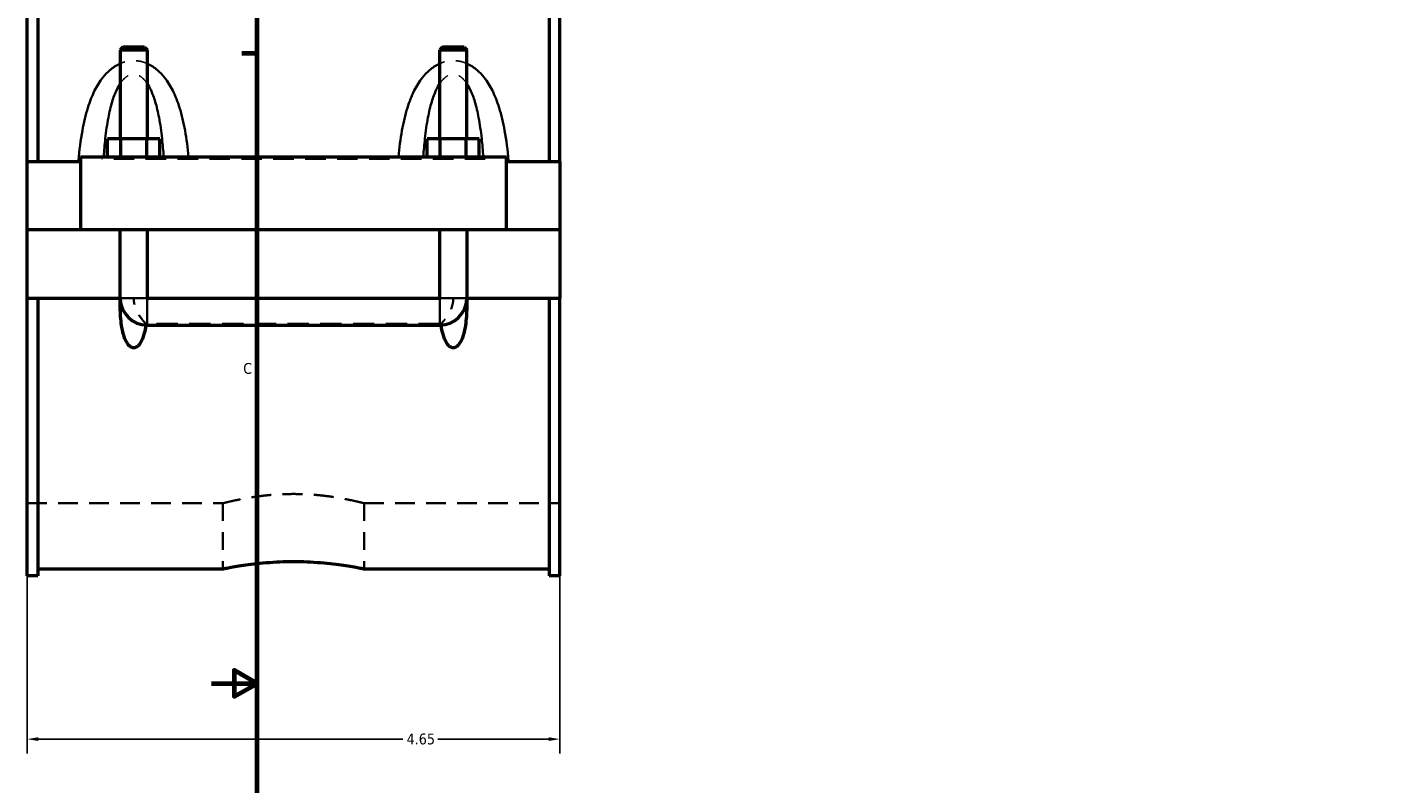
# Model space of a CAD drawing. Header units: inches. Extents: x -2.4 to 49.2, y -2 to 48.6.
# Tile 3 of 10: x -1.5 to 10.3, y 10.1 to 16.7. Entities that reach past the tile are written whole.
import ezdxf

# ---------------------------------------------------------------- set-up
doc = ezdxf.new("R2010")
doc.units = ezdxf.units.IN
doc.header["$MEASUREMENT"] = 0
doc.linetypes.add('DASHED', pattern=[0.2067, 0.1654, -0.0413])
for name, color, linetype, lineweight in [('Border (ANSI)', 7, 'Continuous', 70), ('Dimension (ANSI)', 7, 'Continuous', 25), ('Hidden (ANSI)', 7, 'DASHED', 35), ('Hidden Narrow (ANSI)', 7, 'DASHED', 25), ('Visible (ANSI)', 7, 'Continuous', 50), ('Visible Narrow (ANSI)', 7, 'Continuous', 35)]:
    doc.layers.add(name, color=color, linetype=linetype, lineweight=lineweight)
doc.styles.add('Note Text (ANSI)', font='tahoma.ttf')
doc.dimstyles.new('Default (ANSI)', dxfattribs={"dimtxt": 0.094488, "dimasz": 0.098425, "dimexe": 0.125, "dimexo": 0.0625, "dimgap": 0.031496, "dimtad": 0, "dimtih": 1, "dimtoh": 1, "dimrnd": 1e-08, "dimzin": 4, "dimdsep": 46, "dimtxsty": 'Note Text (ANSI)', "dimcen": 0.09, "dimdle": 0.393701, "dimclrd": 256, "dimclre": 256, "dimclrt": 5, "dimadec": 0, "dimazin": 1, "dimtfac": 1, "dimtofl": 0, "dimtmove": 0, "dimatfit": 3, "dimfxl": 1, "dimtolj": 1, "dimtzin": 4, "dimlwd": -1, "dimlwe": -1, "dimarcsym": 0})

# ---------------------------------------------------------------- blocks, each defined once
blk = doc.blocks.new('Borders Default Border')
at = {"layer": 'Border (ANSI)'}
blk.add_line((0.5, 16.5), (0.366, 16.5), dxfattribs=at)
at = {"layer": 'Border (ANSI)', "flags": 128}
for points in [[(0.5, 1), (0.5, 21), (33.5, 21), (33.5, 1), (0.5, 1)], [(0.1, 11), (0.5, 11), (0.3, 11.115), (0.3, 10.885), (0.5, 11)]]:
    blk.add_lwpolyline(points, dxfattribs=at)
at = {"layer": 'Border (ANSI)', "color": 5, "true_color": 0x0000ff, "insert": (0.378, 13.701), "char_height": 0.0945, "attachment_point": 7, "style": 'Note Text (ANSI)'}
blk.add_mtext('C', dxfattribs=at)
blk = doc.blocks.new('*D6')
at = {"layer": 'Defpoints', "color": 0, "transparency": 16777216}
for p in [(-1.508, 15.558), (3.142, 15.558), (3.142, 10.514)]:
    blk.add_point(p, dxfattribs=at)
at = {"layer": 'Dimension (ANSI)', "transparency": 16777216}
for p, q in [((-1.508, 15.495), (-1.508, 10.389)), ((3.142, 15.495), (3.142, 10.389)), ((-1.41, 10.514), (1.772, 10.514)), ((3.043, 10.514), (2.078, 10.514))]:
    blk.add_line(p, q, dxfattribs=at)
for points in [[(-1.41, 10.531), (-1.41, 10.498), (-1.508, 10.514)], [(3.043, 10.531), (3.043, 10.498), (3.142, 10.514)]]:
    blk.add_solid(points, dxfattribs=at)
at = {"layer": 'Dimension (ANSI)', "color": 5, "transparency": 16777216, "insert": (1.804, 10.563), "char_height": 0.0945, "attachment_point": 1, "style": 'Note Text (ANSI)'}
blk.add_mtext('\\A1;4.65', dxfattribs=at)

msp = doc.modelspace()

# ---------------------------------------------------------------- linework, layer by layer
at = {"layer": 'Hidden (ANSI)', "ltscale": 0.897567}
for p, q in [((-0.6963, 14.9586), (-0.4601, 14.9586)), ((2.0937, 14.9586), (2.3299, 14.9586))]:
    msp.add_line(p, q, dxfattribs=at)
at = {"layer": 'Hidden (ANSI)', "ltscale": 0.05659}
for p, q in [((-0.6963, 14.3339), (-0.6963, 14.3637)), ((2.3299, 14.3339), (2.3299, 14.3637))]:
    msp.add_line(p, q, dxfattribs=at)
at = {"layer": 'Hidden (ANSI)', "ltscale": 1.123182}
msp.add_line((2.0937, 14.1383), (-0.4601, 14.1383), dxfattribs=at)
at = {"layer": 'Hidden (ANSI)', "ltscale": 1.032703}
for p, q in [((-1.5082, 12.5728), (0.1995, 12.5728)), ((1.4342, 12.5728), (3.1418, 12.5728))]:
    msp.add_line(p, q, dxfattribs=at)
at = {"layer": 'Hidden (ANSI)', "ltscale": 0.924159}
for p, q in [((0.1995, 12.5728), (0.1995, 11.9997)), ((1.4342, 12.5728), (1.4342, 11.9997))]:
    msp.add_line(p, q, dxfattribs=at)
at = {"layer": 'Hidden (ANSI)', "ltscale": 0.013}
for centre, start, end in [((-0.4601, 14.3637), 180, 181.6682), ((2.0937, 14.3637), 358.3318, 0)]:
    msp.add_arc(centre, 0.2362, start, end, dxfattribs=at)
at = {"layer": 'Hidden (ANSI)', "ltscale": 0.52476}
for points, knots in [([(-0.4709, 14.1385), (-0.473, 14.1408), (-0.4754, 14.1433), (-0.4851, 14.1538), (-0.4935, 14.1633), (-0.5133, 14.188), (-0.5252, 14.2044), (-0.5493, 14.2449), (-0.5605, 14.2686), (-0.5743, 14.3158), (-0.5778, 14.3378), (-0.5782, 14.3614), (-0.5782, 14.3625), (-0.5782, 14.3637)], [1.06745979, 1.06745979, 1.06745979, 1.06745979, 1.1185892, 1.1185892, 1.25803365, 1.25803365, 1.43972207, 1.43972207, 1.64554556, 1.64554556, 1.81637934, 1.81637934, 1.82512775, 1.82512775, 1.82512775, 1.82512775]), ([(2.2118, 14.3637), (2.2118, 14.3626), (2.2118, 14.3616), (2.2115, 14.3381), (2.208, 14.3159), (2.1941, 14.2686), (2.1829, 14.2449), (2.1589, 14.2044), (2.1469, 14.188), (2.1271, 14.1633), (2.1188, 14.1538), (2.1091, 14.1433), (2.1067, 14.1408), (2.1045, 14.1385)], [-0.00776261, -0.00776261, -0.00776261, -0.00776261, 0, 0, 0.17184127, 0.17184127, 0.37768297, 0.37768297, 0.55938746, 0.55938746, 0.69884424, 0.69884424, 0.74997817, 0.74997817, 0.74997817, 0.74997817])]:
    msp.add_open_spline(points, degree=3, knots=knots, dxfattribs=at)
at = {"layer": 'Hidden (ANSI)', "ltscale": 0.021387}
for points in [[(-0.4709, 14.1385), (-0.4713, 14.1349), (-0.4718, 14.1313), (-0.4723, 14.1278)], [(2.106, 14.1278), (2.1055, 14.1313), (2.105, 14.1349), (2.1045, 14.1385)]]:
    msp.add_open_spline(points, degree=3, dxfattribs=at)
at = {"layer": 'Hidden (ANSI)', "ltscale": 0.020473}
for points in [[(-0.4601, 14.1383), (-0.4637, 14.1383), (-0.4673, 14.1383), (-0.4709, 14.1385)], [(2.1045, 14.1385), (2.1009, 14.1383), (2.0973, 14.1383), (2.0937, 14.1383)]]:
    msp.add_open_spline(points, degree=3, dxfattribs=at)
at = {"layer": 'Hidden (ANSI)', "ltscale": 1.04699}
msp.add_open_spline([(1.4342, 12.5728), (1.4342, 12.5728), (1.4304, 12.5738), (1.4147, 12.5778), (1.4027, 12.5808), (1.3712, 12.5884), (1.3516, 12.5929), (1.3063, 12.6027), (1.2806, 12.608), (1.226, 12.6181), (1.1952, 12.6234), (1.1279, 12.6333), (1.0916, 12.638), (1.0156, 12.6458), (0.9759, 12.6489), (0.896, 12.653), (0.8558, 12.654), (0.7779, 12.654), (0.7377, 12.653), (0.6578, 12.6489), (0.6181, 12.6458), (0.5421, 12.638), (0.5057, 12.6333), (0.4385, 12.6234), (0.4076, 12.6181), (0.353, 12.608), (0.3274, 12.6027), (0.2821, 12.5929), (0.2625, 12.5884), (0.2309, 12.5808), (0.219, 12.5778), (0.2033, 12.5738), (0.1995, 12.5728), (0.1995, 12.5728)], degree=3, knots=[2.3742426, 2.3742426, 2.3742426, 2.3742426, 2.6709991, 2.6709991, 2.9677556, 2.9677556, 3.2645121, 3.2645121, 3.5612686, 3.5612686, 3.8580727, 3.8580727, 4.1548769, 4.1548769, 4.451681, 4.451681, 4.7484852, 4.7484852, 5.0452893, 5.0452893, 5.3420935, 5.3420935, 5.6388976, 5.6388976, 5.9357018, 5.9357018, 6.2324583, 6.2324583, 6.5292148, 6.5292148, 6.8259713, 6.8259713, 7.1227278, 7.1227278, 7.1227278, 7.1227278], dxfattribs=at)
at = {"layer": 'Hidden Narrow (ANSI)', "ltscale": 1.079826}
msp.add_line((2.4908, 15.5772), (-0.8572, 15.5772), dxfattribs=at)
at = {"layer": 'Hidden Narrow (ANSI)', "ltscale": 0.420369}
for points in [[(-0.4601, 16.4113), (-0.4823, 16.4211), (-0.5058, 16.4284), (-0.5458, 16.4352), (-0.562, 16.4366), (-0.5782, 16.4366), (-0.5944, 16.4366), (-0.6105, 16.4352), (-0.6506, 16.4284), (-0.674, 16.4211), (-0.6963, 16.4113)], [(2.3299, 16.4113), (2.3077, 16.4211), (2.2842, 16.4284), (2.2442, 16.4352), (2.228, 16.4366), (2.2118, 16.4366), (2.1956, 16.4366), (2.1795, 16.4352), (2.1394, 16.4284), (2.116, 16.4211), (2.0937, 16.4113)]]:
    msp.add_open_spline(points, degree=3, knots=[-3.53648191, -3.53648191, -3.53648191, -3.53648191, -3.3497646, -3.3497646, -3.22645698, -3.22645698, -3.22645698, -3.10314937, -3.10314937, -2.91643205, -2.91643205, -2.91643205, -2.91643205], dxfattribs=at)
at = {"layer": 'Hidden Narrow (ANSI)', "ltscale": 0.509359}
for points in [[(-0.6963, 16.237), (-0.6951, 16.2387), (-0.6939, 16.2404), (-0.6785, 16.2624), (-0.6627, 16.2798), (-0.6326, 16.3026), (-0.6189, 16.3098), (-0.5961, 16.3163), (-0.5871, 16.3176), (-0.5782, 16.3176), (-0.5692, 16.3176), (-0.5603, 16.3163), (-0.5374, 16.3098), (-0.5237, 16.3026), (-0.4936, 16.2798), (-0.4778, 16.2624), (-0.4624, 16.2404), (-0.4612, 16.2387), (-0.4601, 16.237)], [(2.0937, 16.237), (2.0949, 16.2387), (2.0961, 16.2404), (2.1115, 16.2624), (2.1273, 16.2798), (2.1574, 16.3026), (2.1711, 16.3098), (2.1939, 16.3163), (2.2029, 16.3176), (2.2118, 16.3176), (2.2208, 16.3176), (2.2297, 16.3163), (2.2526, 16.3098), (2.2663, 16.3026), (2.2964, 16.2798), (2.3122, 16.2624), (2.3276, 16.2404), (2.3288, 16.2387), (2.3299, 16.237)]]:
    msp.add_open_spline(points, degree=3, knots=[2.6211704, 2.6211704, 2.6211704, 2.6211704, 2.6431063, 2.6431063, 2.9058572, 2.9058572, 3.1031494, 3.1031494, 3.226457, 3.226457, 3.226457, 3.3497646, 3.3497646, 3.5470568, 3.5470568, 3.8098076, 3.8098076, 3.8317436, 3.8317436, 3.8317436, 3.8317436], dxfattribs=at)
at = {"layer": 'Visible (ANSI)'}
for p, q in [((-1.5082, 15.5576), (-1.5082, 17.9807)), ((-1.4152, 17.9807), (-1.4152, 15.5576)), ((3.0488, 17.9807), (3.0488, 15.5576)), ((3.1418, 15.5576), (3.1418, 17.9807)), ((-0.6727, 16.5544), (-0.6963, 16.5308)), ((-0.6963, 16.5308), (-0.4601, 16.5308)), ((-0.6963, 16.5308), (-0.6963, 15.7544)), ((-0.4837, 16.5544), (-0.6727, 16.5544)), ((-0.4837, 16.5544), (-0.4601, 16.5308)), ((-0.4601, 16.5308), (-0.4601, 15.7544)), ((2.1173, 16.5544), (2.0937, 16.5308)), ((2.0937, 16.5308), (2.3299, 16.5308)), ((2.0937, 15.7544), (2.0937, 16.5308)), ((2.3063, 16.5544), (2.1173, 16.5544)), ((2.3063, 16.5544), (2.3299, 16.5308)), ((2.3299, 15.7544), (2.3299, 16.5308)), ((-0.8055, 15.5969), (-0.8055, 15.7544)), ((-0.6918, 15.7544), (-0.8055, 15.7544)), ((-0.6918, 15.5969), (-0.6918, 15.7544)), ((-0.4645, 15.7544), (-0.6918, 15.7544)), ((-0.4645, 15.5969), (-0.4645, 15.7544)), ((-0.3509, 15.7544), (-0.4645, 15.7544)), ((-0.3509, 15.5969), (-0.3509, 15.7544)), ((1.9845, 15.5969), (1.9845, 15.7544)), ((2.0982, 15.7544), (1.9845, 15.7544)), ((2.0982, 15.5969), (2.0982, 15.7544)), ((2.3255, 15.7544), (2.0982, 15.7544)), ((2.3255, 15.5969), (2.3255, 15.7544)), ((2.4391, 15.7544), (2.3255, 15.7544)), ((2.4391, 15.5969), (2.4391, 15.7544)), ((-1.5082, 15.5576), (-1.0432, 15.5576)), ((-1.5082, 14.9626), (-1.5082, 15.5576)), ((-1.0432, 15.5969), (-1.0432, 14.9626)), ((-1.0432, 15.5969), (2.6768, 15.5969)), ((2.6768, 14.9626), (2.6768, 15.5969)), ((2.6768, 15.5576), (3.1418, 15.5576)), ((3.1418, 15.5576), (3.1418, 14.9626)), ((-1.5082, 14.9626), (-1.0432, 14.9626)), ((-1.5082, 14.3637), (-1.5082, 14.9586)), ((-0.6963, 14.9586), (-1.5082, 14.9586)), ((-1.0432, 14.9626), (2.6768, 14.9626)), ((-0.6963, 14.9626), (-0.6963, 14.9586)), ((-0.6963, 14.3637), (-0.6963, 14.9586)), ((-0.4601, 14.9626), (-0.4601, 14.9586)), ((-0.4601, 14.9586), (-0.4601, 14.3637)), ((2.0937, 14.9586), (-0.4601, 14.9586)), ((2.0937, 14.9586), (2.0937, 14.9626)), ((2.0937, 14.3637), (2.0937, 14.9586)), ((2.3299, 14.9586), (2.3299, 14.9626)), ((2.3299, 14.9586), (2.3299, 14.3637)), ((3.1418, 14.9586), (2.3299, 14.9586)), ((2.6768, 14.9626), (3.1418, 14.9626)), ((3.1418, 14.9586), (3.1418, 14.3637)), ((-1.5082, 11.9405), (-1.5082, 14.3637)), ((-1.5082, 14.3637), (-0.6963, 14.3637)), ((-1.4152, 14.3637), (-1.4152, 11.9405)), ((-0.6963, 14.3637), (-0.6961, 14.3637)), ((-0.4602, 14.3637), (-0.4601, 14.3637)), ((-0.4601, 14.3637), (2.0937, 14.3637)), ((-0.4601, 14.3635), (2.0937, 14.3635)), ((2.0937, 14.3637), (2.0939, 14.3637)), ((2.3298, 14.3637), (2.3299, 14.3637)), ((2.3299, 14.3637), (3.1418, 14.3637)), ((3.0488, 14.3637), (3.0488, 11.9405)), ((3.1418, 11.9405), (3.1418, 14.3637)), ((-0.4601, 14.1274), (2.0937, 14.1274)), ((-1.4152, 11.9997), (0.1995, 11.9997)), ((1.4342, 11.9997), (3.0488, 11.9997)), ((-1.4152, 11.9405), (-1.5082, 11.9405)), ((3.1418, 11.9405), (3.0488, 11.9405))]:
    msp.add_line(p, q, dxfattribs=at)
for centre, start, end in [((-0.4601, 14.3637), 181.6682, 270), ((2.0937, 14.3637), 270, 358.3318)]:
    msp.add_arc(centre, 0.2362, start, end, dxfattribs=at)
for points, knots in [([(-0.4723, 14.1278), (-0.4733, 14.1209), (-0.4744, 14.1141), (-0.48, 14.0818), (-0.486, 14.0542), (-0.5036, 14.0015), (-0.5147, 13.9763), (-0.537, 13.9496), (-0.544, 13.9428), (-0.556, 13.9354), (-0.5602, 13.9334), (-0.569, 13.9306), (-0.5736, 13.9299), (-0.5828, 13.9299), (-0.5873, 13.9306), (-0.5961, 13.9334), (-0.6004, 13.9354), (-0.6123, 13.9428), (-0.6193, 13.9496), (-0.6417, 13.9763), (-0.6527, 14.0015), (-0.6703, 14.0542), (-0.6764, 14.0818), (-0.6892, 14.1567), (-0.6933, 14.2089), (-0.6963, 14.2959), (-0.6965, 14.3296), (-0.6961, 14.3637)], [1.535821, 1.535821, 1.535821, 1.535821, 1.5902515, 1.5902515, 1.7959524, 1.7959524, 2.0016533, 2.0016533, 2.0715154, 2.0715154, 2.1064465, 2.1064465, 2.1413776, 2.1413776, 2.1763086, 2.1763086, 2.2112397, 2.2112397, 2.2811018, 2.2811018, 2.4868027, 2.4868027, 2.6925036, 2.6925036, 3.0900665, 3.0900665, 3.334337, 3.334337, 3.334337, 3.334337]), ([(-0.4602, 14.3637), (-0.4602, 14.3637), (-0.4602, 14.3636), (-0.4602, 14.3636), (-0.4602, 14.3636), (-0.4602, 14.3636), (-0.4602, 14.3635), (-0.4601, 14.3635), (-0.4601, 14.3635), (-0.4601, 14.3635), (-0.4601, 14.3635), (-0.4601, 14.3635)], [0.00008459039, 0.00008459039, 0.00008459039, 0.00008459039, 0.00017244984, 0.00017244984, 0.00034435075, 0.00034435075, 0.0005132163, 0.0005132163, 0.0006352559, 0.0006352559, 0.00075682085, 0.00075682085, 0.00075682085, 0.00075682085]), ([(2.0937, 14.3635), (2.0937, 14.3635), (2.0938, 14.3635), (2.0938, 14.3635), (2.0938, 14.3635), (2.0939, 14.3636), (2.0939, 14.3636), (2.0939, 14.3636), (2.0939, 14.3636), (2.0939, 14.3637), (2.0939, 14.3637), (2.0939, 14.3637)], [0, 0, 0, 0, 0.0001629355, 0.0001629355, 0.00032776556, 0.00032776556, 0.00049627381, 0.00049627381, 0.00062597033, 0.00062597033, 0.00067181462, 0.00067181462, 0.00067181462, 0.00067181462]), ([(2.3298, 14.3637), (2.3301, 14.3296), (2.3299, 14.2959), (2.327, 14.2089), (2.3229, 14.1567), (2.31, 14.0818), (2.304, 14.0542), (2.2864, 14.0015), (2.2753, 13.9763), (2.253, 13.9496), (2.246, 13.9428), (2.234, 13.9354), (2.2298, 13.9334), (2.221, 13.9306), (2.2164, 13.9299), (2.2072, 13.9299), (2.2027, 13.9306), (2.1939, 13.9334), (2.1896, 13.9354), (2.1777, 13.9428), (2.1707, 13.9496), (2.1483, 13.9763), (2.1373, 14.0015), (2.1197, 14.0542), (2.1136, 14.0818), (2.1081, 14.1141), (2.107, 14.1209), (2.106, 14.1278)], [0.9484181, 0.9484181, 0.9484181, 0.9484181, 1.1926887, 1.1926887, 1.5902515, 1.5902515, 1.7959524, 1.7959524, 2.0016533, 2.0016533, 2.0715154, 2.0715154, 2.1064465, 2.1064465, 2.1413776, 2.1413776, 2.1763086, 2.1763086, 2.2112397, 2.2112397, 2.2811018, 2.2811018, 2.4868027, 2.4868027, 2.6925036, 2.6925036, 2.7469341, 2.7469341, 2.7469341, 2.7469341]), ([(0.1995, 11.9997), (0.1995, 11.9997), (0.2032, 12.0005), (0.2189, 12.0037), (0.2309, 12.0062), (0.2624, 12.0123), (0.282, 12.0159), (0.3273, 12.0238), (0.353, 12.028), (0.4077, 12.0362), (0.4386, 12.0404), (0.5059, 12.0484), (0.5423, 12.0521), (0.6183, 12.0583), (0.6579, 12.0607), (0.7378, 12.064), (0.778, 12.0648), (0.8557, 12.0648), (0.8959, 12.064), (0.9757, 12.0607), (1.0154, 12.0583), (1.0914, 12.0521), (1.1278, 12.0484), (1.1951, 12.0404), (1.226, 12.0362), (1.2807, 12.028), (1.3064, 12.0238), (1.3516, 12.0159), (1.3713, 12.0123), (1.4028, 12.0062), (1.4147, 12.0037), (1.4304, 12.0005), (1.4342, 11.9997), (1.4342, 11.9997)], [2.3700758, 2.3700758, 2.3700758, 2.3700758, 2.6663254, 2.6663254, 2.962575, 2.962575, 3.2588247, 3.2588247, 3.5550743, 3.5550743, 3.8513436, 3.8513436, 4.1476129, 4.1476129, 4.4438822, 4.4438822, 4.7401515, 4.7401515, 5.0364208, 5.0364208, 5.3326901, 5.3326901, 5.6289594, 5.6289594, 5.9252287, 5.9252287, 6.2214784, 6.2214784, 6.517728, 6.517728, 6.8139776, 6.8139776, 7.1102273, 7.1102273, 7.1102273, 7.1102273])]:
    msp.add_open_spline(points, degree=3, knots=knots, dxfattribs=at)
at = {"layer": 'Visible Narrow (ANSI)'}
for p, q in [((-0.6938, 14.3637), (-0.4625, 14.3637)), ((-0.4601, 14.1288), (-0.4601, 14.3611)), ((2.0937, 14.1288), (2.0937, 14.3611)), ((2.3275, 14.3637), (2.0962, 14.3637))]:
    msp.add_line(p, q, dxfattribs=at)
for points, knots in [([(-0.6963, 16.4113), (-0.6975, 16.4108), (-0.6988, 16.4102), (-0.7311, 16.3955), (-0.7597, 16.3766), (-0.8078, 16.3353), (-0.8281, 16.3137), (-0.8747, 16.2551), (-0.8985, 16.216), (-0.9427, 16.1275), (-0.9619, 16.0774), (-0.9982, 15.9616), (-1.0137, 15.8949), (-1.0417, 15.7415), (-1.0525, 15.6542), (-1.0608, 15.563), (-1.0611, 15.5603), (-1.0613, 15.5576)], [-2.9164321, -2.9164321, -2.9164321, -2.9164321, -2.9058572, -2.9058572, -2.6431063, -2.6431063, -2.4142951, -2.4142951, -2.0620259, -2.0620259, -1.6558821, -1.6558821, -1.148612, -1.148612, -0.5127366, -0.5127366, -0.4930813, -0.4930813, -0.4930813, -0.4930813]), ([(-0.0987, 15.5969), (-0.1065, 15.6747), (-0.1165, 15.7516), (-0.1426, 15.8949), (-0.1581, 15.9616), (-0.1945, 16.0774), (-0.2137, 16.1275), (-0.2578, 16.216), (-0.2816, 16.2551), (-0.3283, 16.3137), (-0.3485, 16.3353), (-0.3966, 16.3766), (-0.4252, 16.3955), (-0.4575, 16.4102), (-0.4588, 16.4108), (-0.4601, 16.4113)], [-5.8653422, -5.8653422, -5.8653422, -5.8653422, -5.3043019, -5.3043019, -4.7970319, -4.7970319, -4.3908881, -4.3908881, -4.0386188, -4.0386188, -3.8098076, -3.8098076, -3.5470568, -3.5470568, -3.5364819, -3.5364819, -3.5364819, -3.5364819]), ([(2.0937, 16.4113), (2.0925, 16.4108), (2.0912, 16.4102), (2.0589, 16.3955), (2.0303, 16.3766), (1.9822, 16.3353), (1.9619, 16.3137), (1.9153, 16.2551), (1.8915, 16.216), (1.8473, 16.1275), (1.8281, 16.0774), (1.7918, 15.9616), (1.7763, 15.8949), (1.7501, 15.7516), (1.7401, 15.6747), (1.7324, 15.5969)], [-2.9164321, -2.9164321, -2.9164321, -2.9164321, -2.9058572, -2.9058572, -2.6431063, -2.6431063, -2.4142952, -2.4142952, -2.0620259, -2.0620259, -1.6558822, -1.6558822, -1.1486121, -1.1486121, -0.5875717, -0.5875717, -0.5875717, -0.5875717]), ([(2.695, 15.5576), (2.6947, 15.5603), (2.6945, 15.563), (2.6862, 15.6542), (2.6754, 15.7415), (2.6474, 15.8949), (2.6319, 15.9616), (2.5955, 16.0774), (2.5763, 16.1275), (2.5322, 16.216), (2.5084, 16.2551), (2.4617, 16.3137), (2.4415, 16.3353), (2.3934, 16.3766), (2.3648, 16.3955), (2.3325, 16.4102), (2.3312, 16.4108), (2.3299, 16.4113)], [-5.9598327, -5.9598327, -5.9598327, -5.9598327, -5.9401772, -5.9401772, -5.3043018, -5.3043018, -4.7970318, -4.7970318, -4.390888, -4.390888, -4.0386188, -4.0386188, -3.8098076, -3.8098076, -3.5470568, -3.5470568, -3.5364819, -3.5364819, -3.5364819, -3.5364819]), ([(-0.8399, 15.5969), (-0.8362, 15.6509), (-0.8316, 15.7044), (-0.819, 15.8195), (-0.8104, 15.8808), (-0.7903, 15.9874), (-0.7797, 16.0334), (-0.7553, 16.1148), (-0.7421, 16.1507), (-0.7173, 16.2026), (-0.7073, 16.2206), (-0.6963, 16.237)], [0.7222057, 0.7222057, 0.7222057, 0.7222057, 1.148612, 1.148612, 1.6558821, 1.6558821, 2.0620259, 2.0620259, 2.4142951, 2.4142951, 2.6211704, 2.6211704, 2.6211704, 2.6211704]), ([(-0.4601, 16.237), (-0.4491, 16.2206), (-0.439, 16.2026), (-0.4142, 16.1507), (-0.401, 16.1148), (-0.3766, 16.0334), (-0.366, 15.9874), (-0.3459, 15.8808), (-0.3374, 15.8195), (-0.3247, 15.7044), (-0.3202, 15.6509), (-0.3164, 15.5969)], [3.8317436, 3.8317436, 3.8317436, 3.8317436, 4.0386188, 4.0386188, 4.3908881, 4.3908881, 4.7970319, 4.7970319, 5.3043019, 5.3043019, 5.7307083, 5.7307083, 5.7307083, 5.7307083]), ([(1.9501, 15.5969), (1.9538, 15.6509), (1.9584, 15.7044), (1.971, 15.8195), (1.9796, 15.8808), (1.9997, 15.9874), (2.0103, 16.0334), (2.0347, 16.1148), (2.0479, 16.1507), (2.0727, 16.2026), (2.0827, 16.2206), (2.0937, 16.237)], [0.7222057, 0.7222057, 0.7222057, 0.7222057, 1.1486121, 1.1486121, 1.6558822, 1.6558822, 2.0620259, 2.0620259, 2.4142952, 2.4142952, 2.6211704, 2.6211704, 2.6211704, 2.6211704]), ([(2.3299, 16.237), (2.3409, 16.2206), (2.351, 16.2026), (2.3758, 16.1507), (2.389, 16.1148), (2.4134, 16.0334), (2.424, 15.9874), (2.4441, 15.8808), (2.4526, 15.8195), (2.4653, 15.7044), (2.4698, 15.6509), (2.4736, 15.5969)], [3.8317436, 3.8317436, 3.8317436, 3.8317436, 4.0386188, 4.0386188, 4.390888, 4.390888, 4.7970318, 4.7970318, 5.3043018, 5.3043018, 5.7307083, 5.7307083, 5.7307083, 5.7307083])]:
    msp.add_open_spline(points, degree=3, knots=knots, dxfattribs=at)

# ---------------------------------------------------------------- block references
msp.add_blockref('Borders Default Border', (0, 0))

# ---------------------------------------------------------------- dimensions: what is measured, and where the dimension line sits
at = {"layer": 'Dimension (ANSI)'}
dim = msp.add_linear_dim(base=(3.1418, 10.5144), p1=(-1.5082, 15.5576), p2=(3.1418, 15.5576), angle=180, dimstyle='Default (ANSI)', override={"dimgap": 0.031496, "dimtih": 0, "dimtoh": 0, "dimdec": 2, "dimtol": 0, "dimlim": 0, "dimtp": 0, "dimtm": 0, "dimtdec": 2, "dimatfit": 1}, dxfattribs=at)
dim.commit()
dim.dimension.update_dxf_attribs({"geometry": '*D6', "text_midpoint": (1.925, 10.5144), "dimtype": 160})

doc.saveas('drawing.dxf')
